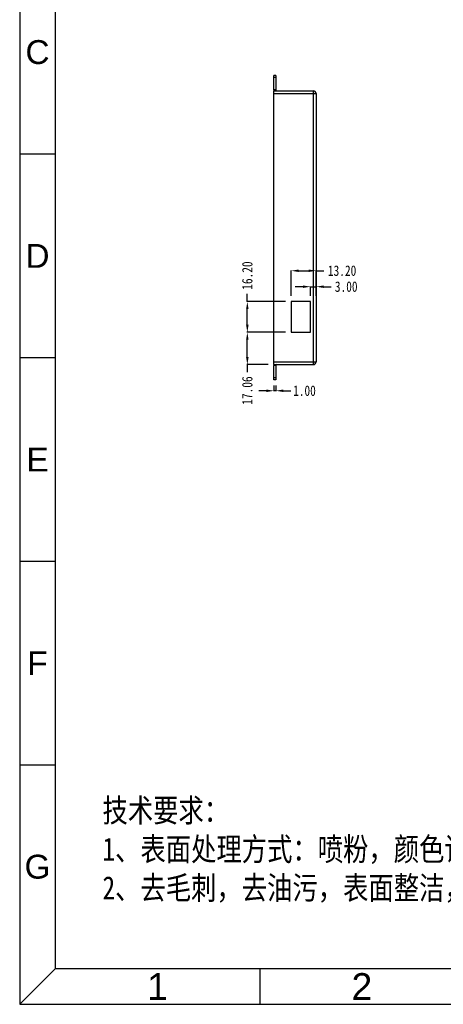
# Model space of a CAD drawing. Header units: inches. Extents: x 5032 to 6149, y 185 to 975.
# Tile 1 of 13: x 5032 to 5256, y 185 to 705. Entities that reach past the tile are written whole.
import ezdxf

# ---------------------------------------------------------------- set-up
doc = ezdxf.new("R2010")
doc.units = ezdxf.units.IN
doc.header["$LTSCALE"] = 1.21
doc.header["$MEASUREMENT"] = 0
doc.header["$PDMODE"] = 3
doc.header["$PDSIZE"] = 0.3125
doc.layers.get('0').update_dxf_attribs({"linetype": 'CONTINUOUS'})
doc.layers.get('Defpoints').update_dxf_attribs({"linetype": 'CONTINUOUS'})
doc.layers.add('文字', color=4, linetype='CONTINUOUS', lineweight=20)
doc.styles.get("Standard").update_dxf_attribs({"font": 'txt', "width": 0.8})
doc.styles.add('微软雅黑', font='txt')
doc.dimstyles.get("Standard").update_dxf_attribs({"dimtxt": 5.5, "dimasz": 4, "dimexe": 0.18, "dimexo": 3, "dimgap": 2, "dimtad": 0, "dimzin": 1, "dimdsep": 46, "dimtxsty": 'Standard', "dimcen": 0.09, "dimadec": 0, "dimazin": 0, "dimtp": 0.01, "dimtm": 0.01, "dimtfac": 1, "dimtmove": 0, "dimatfit": 3, "dimfxl": 1, "dimtfillclr": 256, "dimtolj": 1, "dimtzin": 4, "dimarcsym": 0})

# ---------------------------------------------------------------- blocks, each defined once
blk = doc.blocks.new('*D15')
at = {"color": 0, "lineweight": -2, "ltscale": 5}
for p, q in [((5166.11, 511.65), (5166.11, 508.66)), ((5167.11, 511.65), (5167.11, 508.66)), ((5162.11, 508.84), (5158.11, 508.84)), ((5167.11, 508.84), (5166.11, 508.84)), ((5171.11, 508.84), (5175.11, 508.84))]:
    blk.add_line(p, q, dxfattribs=at)
at = {"color": 0, "ltscale": 5}
for points in [[(5162.11, 508.17), (5162.11, 509.5), (5166.11, 508.84)], [(5171.11, 509.5), (5171.11, 508.17), (5167.11, 508.84)]]:
    blk.add_solid(points, dxfattribs=at)
at = {"layer": 'Defpoints', "color": 0}
for p in [(5166.11, 514.65), (5167.11, 514.65), (5166.11, 508.84)]:
    blk.add_point(p, dxfattribs=at)
at = {"color": 0, "lineweight": 5, "ltscale": 5, "insert": (5182.24, 508.84), "char_height": 5.5, "attachment_point": 5}
blk.add_mtext('\\A1;1.00', dxfattribs=at)
blk = doc.blocks.new('*D57')
at = {"color": 0, "lineweight": -2, "ltscale": 5}
for p, q in [((5172.21, 539.72), (5151.89, 539.72)), ((5152.07, 526.65), (5152.07, 535.72)), ((5163.11, 522.65), (5151.89, 522.65)), ((5152.07, 522.65), (5152.07, 518.65))]:
    blk.add_line(p, q, dxfattribs=at)
at = {"color": 0, "ltscale": 5}
for points in [[(5152.73, 535.72), (5151.4, 535.72), (5152.07, 539.72)], [(5151.4, 526.65), (5152.73, 526.65), (5152.07, 522.65)]]:
    blk.add_solid(points, dxfattribs=at)
at = {"layer": 'Defpoints', "color": 0}
for p in [(5152.07, 539.72), (5175.21, 539.72), (5166.11, 522.65)]:
    blk.add_point(p, dxfattribs=at)
at = {"color": 0, "lineweight": 5, "ltscale": 5, "insert": (5152.07, 508.95), "char_height": 5.5, "attachment_point": 5, "rotation": 90}
blk.add_mtext('\\A1;17.06', dxfattribs=at)
blk = doc.blocks.new('*D58')
at = {"color": 0, "lineweight": -2, "ltscale": 5}
for p, q in [((5152.07, 555.92), (5152.07, 559.92)), ((5172.21, 555.92), (5151.89, 555.92)), ((5152.07, 543.72), (5152.07, 551.92)), ((5172.21, 539.72), (5151.89, 539.72))]:
    blk.add_line(p, q, dxfattribs=at)
at = {"color": 0, "ltscale": 5}
for points in [[(5152.73, 551.92), (5151.4, 551.92), (5152.07, 555.92)], [(5151.4, 543.72), (5152.73, 543.72), (5152.07, 539.72)]]:
    blk.add_solid(points, dxfattribs=at)
at = {"layer": 'Defpoints', "color": 0}
for p in [(5152.07, 555.92), (5175.21, 555.92), (5175.21, 539.72)]:
    blk.add_point(p, dxfattribs=at)
at = {"color": 0, "lineweight": 5, "ltscale": 5, "insert": (5152.07, 569.62), "char_height": 5.5, "attachment_point": 5, "rotation": 90}
blk.add_mtext('\\A1;16.20', dxfattribs=at)
blk = doc.blocks.new('*D59')
at = {"color": 0, "lineweight": -2, "ltscale": 5}
for p, q in [((5181.41, 563.77), (5177.41, 563.77)), ((5185.41, 558.92), (5185.41, 563.95)), ((5185.41, 563.77), (5188.41, 563.77)), ((5188.41, 558.92), (5188.41, 563.95)), ((5192.41, 563.77), (5196.41, 563.77))]:
    blk.add_line(p, q, dxfattribs=at)
at = {"color": 0, "ltscale": 5}
for points in [[(5181.41, 563.1), (5181.41, 564.44), (5185.41, 563.77)], [(5192.41, 564.44), (5192.41, 563.1), (5188.41, 563.77)]]:
    blk.add_solid(points, dxfattribs=at)
at = {"layer": 'Defpoints', "color": 0}
for p in [(5188.41, 563.77), (5185.41, 555.92), (5188.41, 555.92)]:
    blk.add_point(p, dxfattribs=at)
at = {"color": 0, "lineweight": 5, "ltscale": 5, "insert": (5204.27, 563.77), "char_height": 5.5, "attachment_point": 5}
blk.add_mtext('\\A1;3.00', dxfattribs=at)
blk = doc.blocks.new('*D60')
at = {"color": 0, "lineweight": -2, "ltscale": 5}
for p, q in [((5175.21, 558.92), (5175.21, 572.37)), ((5179.21, 572.19), (5184.41, 572.19)), ((5188.41, 561.34), (5188.41, 572.37)), ((5188.41, 572.19), (5192.41, 572.19))]:
    blk.add_line(p, q, dxfattribs=at)
at = {"color": 0, "ltscale": 5}
for points in [[(5179.21, 572.85), (5179.21, 571.52), (5175.21, 572.19)], [(5184.41, 571.52), (5184.41, 572.85), (5188.41, 572.19)]]:
    blk.add_solid(points, dxfattribs=at)
at = {"layer": 'Defpoints', "color": 0}
for p in [(5188.41, 572.19), (5188.41, 558.34), (5175.21, 555.92)]:
    blk.add_point(p, dxfattribs=at)
at = {"color": 0, "lineweight": 5, "ltscale": 5, "insert": (5202.11, 572.19), "char_height": 5.5, "attachment_point": 5}
blk.add_mtext('\\A1;13.20', dxfattribs=at)

msp = doc.modelspace()

# ---------------------------------------------------------------- linework, layer by layer
at = {"color": 7, "linetype": 'Continuous'}
for p, q in [((5166.108, 667.651), (5166.108, 675.151)), ((5167.108, 675.151), (5166.108, 675.151)), ((5167.108, 674.151), (5166.108, 674.151)), ((5167.108, 675.151), (5167.108, 667.651)), ((5167.108, 667.651), (5166.108, 667.651)), ((5166.108, 522.651), (5166.108, 667.151)), ((5166.108, 667.151), (5186.908, 667.151)), ((5166.108, 665.651), (5188.408, 665.651)), ((5186.908, 667.151), (5186.908, 522.651)), ((5188.408, 665.651), (5188.408, 524.151)), ((5185.406, 555.915), (5175.206, 555.915)), ((5175.206, 555.915), (5175.206, 539.715)), ((5185.406, 539.715), (5185.406, 555.915)), ((5175.206, 539.715), (5185.406, 539.715)), ((5166.108, 524.151), (5188.408, 524.151)), ((5166.108, 522.651), (5186.908, 522.651)), ((5167.108, 522.151), (5166.108, 522.151)), ((5166.108, 514.651), (5166.108, 522.151)), ((5167.108, 522.151), (5167.108, 514.651)), ((5167.108, 515.651), (5166.108, 515.651)), ((5167.108, 514.651), (5166.108, 514.651))]:
    msp.add_line(p, q, dxfattribs=at)
msp.add_line((5602.621, 203.85), (5050.686, 203.85))
msp.add_lwpolyline([(5031.877, 185.042), (6148.704, 185.042), (6148.704, 974.993), (5031.877, 974.993)], close=True)
at = {"ltscale": 0.2}
for points in [[(5031.877, 974.993), (5050.686, 956.185), (5050.686, 203.85)], [(5050.686, 633.756), (5031.877, 633.756)], [(5050.686, 526.279), (5031.877, 526.279)], [(5050.686, 418.803), (5031.877, 418.803)], [(5050.686, 311.327), (5031.877, 311.327)], [(5158.607, 203.85), (5158.607, 185.042)]]:
    msp.add_lwpolyline(points, dxfattribs=at)
msp.add_lwpolyline([(6129.896, 203.85), (5050.686, 203.85), (5031.877, 185.042)])
at = {"color": 7, "linetype": 'Continuous'}
for centre, radius, start, end in [((5167.608, 667.651), 1.5, 180, 198), ((5167.608, 667.651), 0.5, 180, 270), ((5186.908, 665.651), 1.5, 0, 90), ((5167.608, 522.151), 1.5, 162, 180), ((5167.608, 522.151), 0.5, 90, 180), ((5186.908, 524.151), 1.5, 270, 0)]:
    msp.add_arc(centre, radius, start, end, dxfattribs=at)

# ---------------------------------------------------------------- texts
at = {"ltscale": 0.2, "attachment_point": 5, "style": '微软雅黑'}
for s, insert, char_height, width in [('{\\fArial|b0|i0|c0|p34;C}', (5041.281, 687.494), 12.60207, 18.80836), ('{\\fArial|b0|i0|c0|p34;D}', (5041.281, 580.017), 12.60207, 18.80836), ('{\\fArial|b0|i0|c0|p34;E}', (5041.281, 472.541), 12.60207, 18.80836), ('{\\fArial|b0|i0|c0|p34;F}', (5041.281, 365.065), 12.60207, 18.80836), ('{\\fArial|b0|i0|c0|p34;G}', (5041.281, 257.588), 12.60207, 18.80836), ('{\\fArial|b0|i0|c0|p34;1}', (5104.646, 194.446), 14.08949, 107.92105), ('{\\fArial|b0|i0|c0|p34;2}', (5212.567, 194.446), 14.08949, 107.92105)]:
    msp.add_mtext(s, dxfattribs=dict(at, insert=insert, char_height=char_height, width=width))
at = {"layer": '文字', "lineweight": 5, "insert": (5075.599, 293.491), "char_height": 12.25506, "width": 345.24129, "attachment_point": 1}
msp.add_mtext('{\\fSimHei|b0|i0|c134|p49;技术要求：}\\P{\\fSimHei|b0|i0|c134|p49;1、表面处理方式：喷粉，颜色详见高川样品；\\P2、去毛刺，去油污，表面整洁，无碰伤刮伤等不良；}', dxfattribs=at)

# ---------------------------------------------------------------- dimensions: what is measured, and where the dimension line sits
at = {"lineweight": 5, "ltscale": 5}
dim = msp.add_linear_dim(base=(5152.066, 555.915), p1=(5175.206, 539.715), p2=(5175.206, 555.915), angle=90, dimstyle='Standard', dxfattribs=at)
dim.commit()
dim.dimension.update_dxf_attribs({"geometry": '*D58', "text_midpoint": (5152.066, 569.615)})
for base, p1, p2, picture, middle in [((5188.408, 572.186), (5175.206, 555.915), (5188.408, 558.336), '*D60', (5202.108, 572.186)), ((5188.408, 563.769), (5185.406, 555.915), (5188.408, 555.915), '*D59', (5204.274, 563.769))]:
    dim = msp.add_linear_dim(base=base, p1=p1, p2=p2, dimstyle='Standard', dxfattribs=at)
    dim.commit()
    dim.dimension.update_dxf_attribs({"geometry": picture, "text_midpoint": middle})
dim = msp.add_linear_dim(base=(5152.066, 539.715), p1=(5166.108, 522.651), p2=(5175.206, 539.715), angle=90, dimstyle='Standard', dxfattribs=at)
dim.commit()
dim.dimension.update_dxf_attribs({"geometry": '*D57', "text_midpoint": (5152.066, 508.951), "dimtype": 160})
dim = msp.add_linear_dim(base=(5166.108, 508.836), p1=(5167.108, 514.651), p2=(5166.108, 514.651), dimstyle='Standard', dxfattribs=at)
dim.commit()
dim.dimension.update_dxf_attribs({"geometry": '*D15', "text_midpoint": (5182.241, 508.836), "dimtype": 160})

doc.saveas('drawing.dxf')
